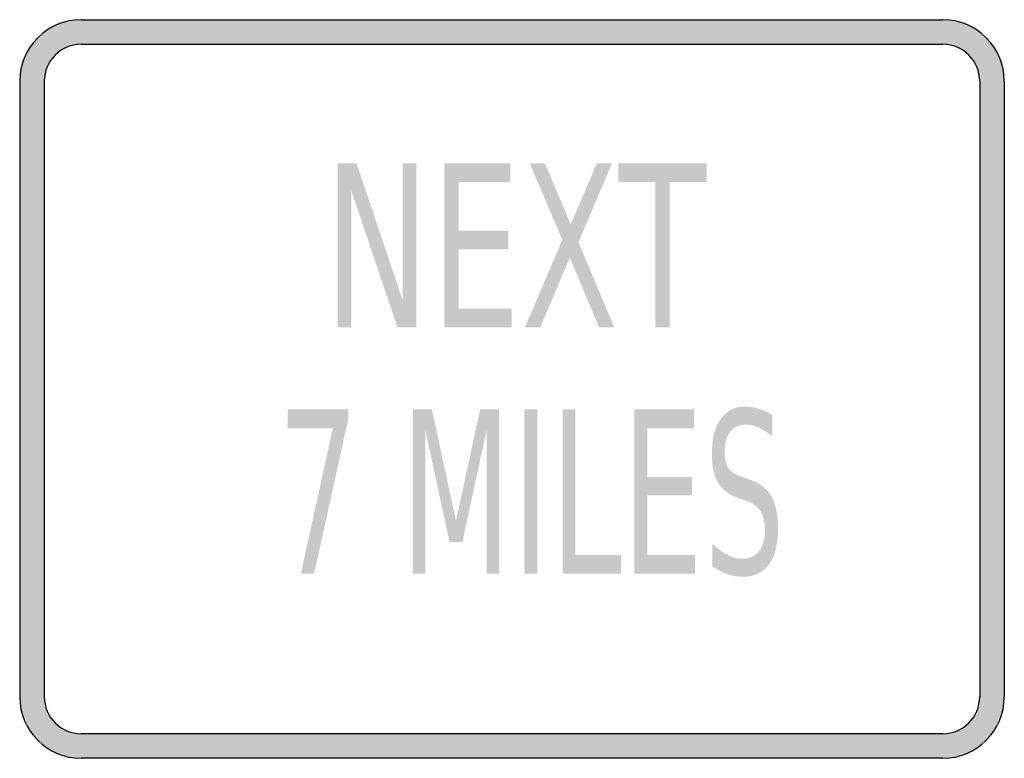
# Model space of a CAD drawing. Header units: inches. Extents: x -0.5 to 0.5, y -0.38 to 0.38.
import ezdxf

# ---------------------------------------------------------------- set-up
doc = ezdxf.new("R2010")
doc.units = ezdxf.units.IN
doc.header["$MEASUREMENT"] = 0

msp = doc.modelspace()

# ---------------------------------------------------------------- hatches: boundary and pattern name
h = msp.add_hatch(color=7)
h.paths.add_polyline_path([(0.5, 0.3125), (0.5, -0.3125), (0.4995, -0.321), (0.4978, -0.3292), (0.4952, -0.3368), (0.4915, -0.344), (0.487, -0.3507), (0.4817, -0.3567), (0.4757, -0.362), (0.469, -0.3665), (0.4618, -0.3702), (0.4542, -0.3728), (0.446, -0.3745), (0.4375, -0.375), (-0.4375, -0.375), (-0.446, -0.3745), (-0.4542, -0.3728), (-0.4618, -0.3702), (-0.469, -0.3665), (-0.4757, -0.362), (-0.4817, -0.3567), (-0.487, -0.3507), (-0.4915, -0.344), (-0.495, -0.3368), (-0.4978, -0.3292), (-0.4995, -0.321), (-0.5, -0.3125), (-0.5, 0.3125), (-0.4995, 0.321), (-0.4978, 0.3292), (-0.495, 0.3368), (-0.4915, 0.344), (-0.487, 0.3507), (-0.4817, 0.3567), (-0.4757, 0.362), (-0.469, 0.3665), (-0.4618, 0.3702), (-0.4542, 0.3728), (-0.446, 0.3745), (-0.4375, 0.375), (0.4375, 0.375), (0.446, 0.3745), (0.4542, 0.3728), (0.4618, 0.3702), (0.469, 0.3665), (0.4757, 0.362), (0.4817, 0.3567), (0.487, 0.3507), (0.4915, 0.344), (0.4952, 0.3368), (0.4978, 0.3292), (0.4995, 0.321), (0.5, 0.3125)])
h.paths.add_polyline_path([(-0.475, 0.3125), (-0.4747, 0.3177), (-0.4737, 0.3225), (-0.472, 0.3272), (-0.4698, 0.3315), (-0.4672, 0.3353), (-0.464, 0.339), (-0.4603, 0.3422), (-0.4563, 0.3448), (-0.4522, 0.347), (-0.4475, 0.3487), (-0.4425, 0.3497), (-0.4375, 0.35), (0.4375, 0.35), (0.4427, 0.3497), (0.4475, 0.3487), (0.4522, 0.347), (0.4565, 0.3448), (0.4603, 0.3422), (0.464, 0.339), (0.4672, 0.3353), (0.4698, 0.3315), (0.472, 0.3272), (0.4737, 0.3225), (0.4747, 0.3177), (0.475, 0.3125), (0.475, -0.3125), (0.4747, -0.3177), (0.4737, -0.3225), (0.472, -0.3272), (0.4698, -0.3315), (0.4672, -0.3353), (0.464, -0.339), (0.4603, -0.3422), (0.4565, -0.3448), (0.4522, -0.347), (0.4475, -0.3487), (0.4427, -0.3497), (0.4375, -0.35), (-0.4375, -0.35), (-0.4425, -0.3497), (-0.4475, -0.3487), (-0.4522, -0.347), (-0.4563, -0.3448), (-0.4603, -0.3422), (-0.464, -0.339), (-0.4672, -0.3353), (-0.4698, -0.3315), (-0.472, -0.3272), (-0.4737, -0.3225), (-0.4747, -0.3177), (-0.475, -0.3125), (-0.475, 0.3125)], flags=0)
for points in [[(-0.1772, 0.2291), (-0.1579, 0.2291), (-0.1109, 0.0897), (-0.1109, 0.2291), (-0.097, 0.2291), (-0.097, 0.0625), (-0.1163, 0.0625), (-0.1633, 0.2019), (-0.1633, 0.0625), (-0.1772, 0.0625), (-0.1772, 0.2291)], [(-0.0686, 0.2291), (-0.0017, 0.2291), (-0.0017, 0.2102), (-0.0542, 0.2102), (-0.0542, 0.1608), (-0.0038, 0.1608), (-0.0038, 0.1419), (-0.0542, 0.1419), (-0.0542, 0.0815), (-0.0003, 0.0815), (-0.0003, 0.0625), (-0.0686, 0.0625), (-0.0686, 0.2291)], [(0.018, 0.2291), (0.0334, 0.2291), (0.0597, 0.1672), (0.0862, 0.2291), (0.1016, 0.2291), (0.0675, 0.1491), (0.1039, 0.0625), (0.0885, 0.0625), (0.0587, 0.1334), (0.0287, 0.0625), (0.0132, 0.0625), (0.0511, 0.1515), (0.018, 0.2291)], [(0.108, 0.2291), (0.1976, 0.2291), (0.1976, 0.2102), (0.16, 0.2102), (0.16, 0.0625), (0.1456, 0.0625), (0.1456, 0.2102), (0.108, 0.2102), (0.108, 0.2291)], [(-0.2278, -0.0208), (-0.1663, -0.0208), (-0.1663, -0.0304), (-0.201, -0.1875), (-0.2145, -0.1875), (-0.1819, -0.0398), (-0.2278, -0.0398), (-0.2278, -0.0208)], [(-0.1006, -0.0208), (-0.0813, -0.0208), (-0.0569, -0.1343), (-0.0324, -0.0208), (-0.0131, -0.0208), (-0.0131, -0.1875), (-0.0257, -0.1875), (-0.0257, -0.0412), (-0.0504, -0.1555), (-0.0634, -0.1555), (-0.0881, -0.0412), (-0.0881, -0.1875), (-0.1006, -0.1875), (-0.1006, -0.0208)], [(0.0126, -0.0208), (0.0256, -0.0208), (0.0256, -0.1875), (0.0126, -0.1875), (0.0126, -0.0208)], [(0.0513, -0.0208), (0.0642, -0.0208), (0.0642, -0.1685), (0.1108, -0.1685), (0.1108, -0.1875), (0.0513, -0.1875), (0.0513, -0.0208)], [(0.1243, -0.0208), (0.1847, -0.0208), (0.1847, -0.0398), (0.1373, -0.0398), (0.1373, -0.0892), (0.1828, -0.0892), (0.1828, -0.1081), (0.1373, -0.1081), (0.1373, -0.1685), (0.186, -0.1685), (0.186, -0.1875), (0.1243, -0.1875), (0.1243, -0.0208)]]:
    msp.add_hatch(color=7).paths.add_polyline_path(points)
h = msp.add_hatch(color=7)
edge = h.paths.add_edge_path()
edge.add_line((0.2645, -0.0263), (0.2645, -0.0483))
edge.add_spline(control_points=[(0.2645, -0.0483), (0.2596, -0.0442), (0.255, -0.0412), (0.2506, -0.0392), (0.2462, -0.0371), (0.242, -0.0361), (0.238, -0.0361), (0.2309, -0.0361), (0.2255, -0.0385), (0.2217, -0.0433), (0.2178, -0.048), (0.2159, -0.0548), (0.2159, -0.0636), (0.2159, -0.071), (0.2172, -0.0765), (0.2197, -0.0803), (0.2223, -0.084), (0.2271, -0.0871), (0.2342, -0.0894)], knot_values=[0, 0, 0, 0, 1, 1, 1, 2, 2, 2, 3, 3, 3, 4, 4, 4, 5, 5, 5, 6, 6, 6, 6], degree=3, periodic=0)
edge.add_line((0.2342, -0.0894), (0.242, -0.0922))
edge.add_spline(control_points=[(0.242, -0.0922), (0.2517, -0.0954), (0.2588, -0.101), (0.2634, -0.1091), (0.268, -0.1172), (0.2702, -0.128), (0.2702, -0.1415), (0.2702, -0.1577), (0.2671, -0.1699), (0.261, -0.1782), (0.2548, -0.1866), (0.2457, -0.1907), (0.2337, -0.1907), (0.2291, -0.1907), (0.2243, -0.1899), (0.2192, -0.1881), (0.2141, -0.1863), (0.2088, -0.1836), (0.2033, -0.1801)], knot_values=[0, 0, 0, 0, 1, 1, 1, 2, 2, 2, 3, 3, 3, 4, 4, 4, 5, 5, 5, 6, 6, 6, 6], degree=3, periodic=0)
edge.add_line((0.2033, -0.1801), (0.2033, -0.1569))
edge.add_spline(control_points=[(0.2033, -0.1569), (0.2086, -0.1621), (0.2137, -0.1659), (0.2188, -0.1685), (0.2238, -0.1711), (0.2288, -0.1724), (0.2337, -0.1724), (0.241, -0.1724), (0.2467, -0.1699), (0.2507, -0.1649), (0.2548, -0.1598), (0.2568, -0.1526), (0.2568, -0.1432), (0.2568, -0.135), (0.2553, -0.1286), (0.2524, -0.124), (0.2496, -0.1194), (0.2448, -0.1159), (0.2382, -0.1136)], knot_values=[0, 0, 0, 0, 1, 1, 1, 2, 2, 2, 3, 3, 3, 4, 4, 4, 5, 5, 5, 6, 6, 6, 6], degree=3, periodic=0)
edge.add_line((0.2382, -0.1136), (0.2304, -0.1109))
edge.add_spline(control_points=[(0.2304, -0.1109), (0.2207, -0.1076), (0.2137, -0.1023), (0.2094, -0.0952), (0.2051, -0.088), (0.203, -0.0781), (0.203, -0.0654), (0.203, -0.0507), (0.2059, -0.039), (0.2119, -0.0306), (0.2179, -0.0221), (0.2261, -0.0178), (0.2365, -0.0178), (0.241, -0.0178), (0.2456, -0.0185), (0.2502, -0.02), (0.2549, -0.0214), (0.2596, -0.0235), (0.2645, -0.0263)], knot_values=[0, 0, 0, 0, 1, 1, 1, 2, 2, 2, 3, 3, 3, 4, 4, 4, 5, 5, 5, 6, 6, 6, 6], degree=3, periodic=0)

# ---------------------------------------------------------------- linework, layer by layer
at = {"color": 7}
for p, q in [((-0.4375, 0.375), (0.4375, 0.375)), ((-0.4375, 0.35), (0.4375, 0.35)), ((-0.5, 0.3125), (-0.5, -0.3125)), ((-0.475, 0.3125), (-0.475, -0.3125)), ((0.475, 0.3125), (0.475, -0.3125)), ((0.5, 0.3125), (0.5, -0.3125)), ((0.4375, -0.35), (-0.4375, -0.35)), ((0.4375, -0.375), (-0.4375, -0.375))]:
    msp.add_line(p, q, dxfattribs=at)
for points in [[(-0.4375, 0.375), (-0.472, 0.375), (-0.5, 0.347), (-0.5, 0.3125)], [(0.5, 0.3125), (0.5, 0.347), (0.472, 0.375), (0.4375, 0.375)], [(-0.4375, 0.35), (-0.4582, 0.35), (-0.475, 0.3332), (-0.475, 0.3125)], [(0.475, 0.3125), (0.475, 0.3332), (0.4582, 0.35), (0.4375, 0.35)], [(-0.5, -0.3125), (-0.5, -0.347), (-0.472, -0.375), (-0.4375, -0.375)], [(-0.475, -0.3125), (-0.475, -0.3332), (-0.4582, -0.35), (-0.4375, -0.35)], [(0.4375, -0.375), (0.472, -0.375), (0.5, -0.347), (0.5, -0.3125)], [(0.4375, -0.35), (0.4582, -0.35), (0.475, -0.3332), (0.475, -0.3125)]]:
    msp.add_open_spline(points, degree=3, dxfattribs=at)

doc.saveas('drawing.dxf')
